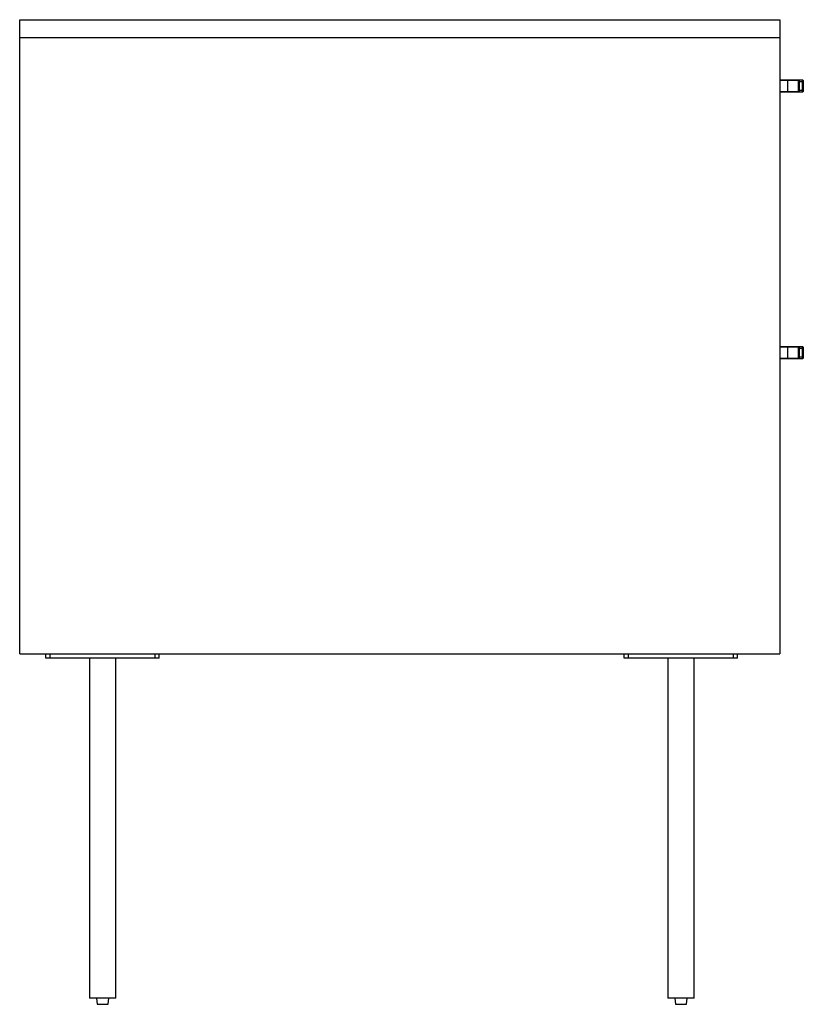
# Paper-space layout '_Left' of a CAD drawing. Header units: millimetres. Extents: x -523 to 44, y -476 to 236.
import ezdxf

# ---------------------------------------------------------------- set-up
doc = ezdxf.new("R2010")
doc.units = ezdxf.units.MM

psp = doc.layouts.new('_Left')

# ---------------------------------------------------------------- linework, layer by layer
at = {"color": 7, "linetype": 'Continuous', "lineweight": 25}
for p, q in [((-523, -223), (-523, 236)), ((-523, 236), (27, 236)), ((27, 236), (27, -223)), ((-523, 223), (27, 223)), ((27, 192.5), (43.5, 192.5)), ((32.5, 192.5), (32.5, 183.5)), ((41, 192.5), (40.5, 192)), ((41, 192.5), (41, 183.5)), ((43.5, 183.5), (43.5, 192.5)), ((44, 192), (43.5, 192.5)), ((40.5, 192), (27, 192)), ((40.5, 184), (40.5, 192)), ((44, 191), (40.5, 191)), ((44, 192), (44, 184)), ((27, 184), (40.5, 184)), ((43.5, 183.5), (27, 183.5)), ((40.5, 185), (44, 185)), ((41, 183.5), (40.5, 184)), ((44, 184), (43.5, 183.5)), ((27, -0.5), (43.5, -0.5)), ((40.5, -1), (27, -1)), ((32.5, -0.5), (32.5, -9.5)), ((41, -0.5), (40.5, -1)), ((40.5, -9), (40.5, -1)), ((44, -2), (40.5, -2)), ((41, -0.5), (41, -9.5)), ((43.5, -9.5), (43.5, -0.5)), ((44, -1), (43.5, -0.5)), ((44, -1), (44, -9)), ((27, -9), (40.5, -9)), ((43.5, -9.5), (27, -9.5)), ((40.5, -8), (44, -8)), ((41, -9.5), (40.5, -9)), ((44, -9), (43.5, -9.5)), ((-523, -223), (27, -223)), ((-504, -226), (-504, -223)), ((-422, -226), (-504, -226)), ((-501, -226), (-501, -223)), ((-472.5, -226), (-472.5, -472)), ((-453.5, -472), (-453.5, -226)), ((-425, -226), (-425, -223)), ((-422, -226), (-422, -223)), ((-85.5, -226), (-85.5, -223)), ((-3.5, -226), (-85.5, -226)), ((-82.5, -226), (-82.5, -223)), ((-54, -226), (-54, -472)), ((-35, -472), (-35, -226)), ((-6.5, -226), (-6.5, -223)), ((-3.5, -226), (-3.5, -223)), ((-453.5, -472), (-472.5, -472)), ((-467.5, -472), (-467.03, -476.5)), ((-467.03, -476.5), (-458.97, -476.5)), ((-458.97, -476.5), (-458.5, -472)), ((-35, -472), (-54, -472)), ((-49, -472), (-48.53, -476.5)), ((-48.53, -476.5), (-40.47, -476.5)), ((-40.47, -476.5), (-40, -472))]:
    psp.add_line(p, q, dxfattribs=at)

doc.saveas('drawing.dxf')
